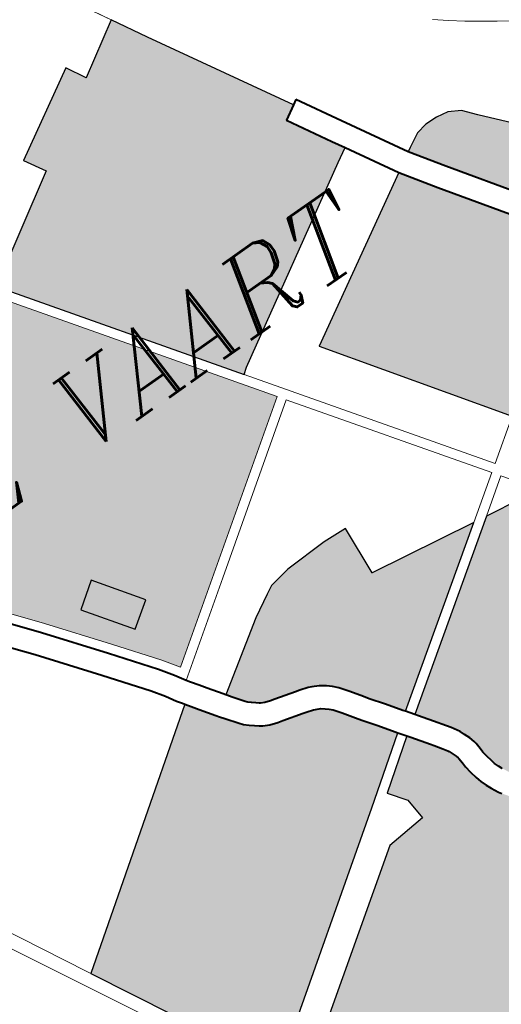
# Model space of a CAD drawing. Header units: metres. Extents: x 149090 to 149776, y 485756 to 486362.
# Tile 69 of 82: x 149576.59 to 149584, y 486318.74 to 486333.91. Entities that reach past the tile are written whole.
import ezdxf

# ---------------------------------------------------------------- set-up
doc = ezdxf.new("R2010")
doc.units = ezdxf.units.M
doc.header["$MEASUREMENT"] = 0
for name, color, linetype, lineweight in [('WVB-alg-onderhoek', 7, 'Continuous', 30), ('WVB-pen-brm-dik 018', 6, 'Continuous', 13), ('WVB-pen-dik 035', 1, 'Continuous', 40), ('WVB-raster-20%', 254, 'Continuous', 30), ('WVB-raster-60%', 253, 'Continuous', 30), ('WVB-tekst-dik 035', 1, 'Continuous', 40)]:
    doc.layers.add(name, color=color, linetype=linetype, lineweight=lineweight)
doc.styles.add('1 200   cursief   0.18', font='ITALICS.shx', dxfattribs={"height": 0.36})

# ---------------------------------------------------------------- blocks, each defined once
blk = doc.blocks.new('INZET')
at = {"layer": 'WVB-raster-20%'}
blk.add_hatch(color=256, dxfattribs=at).paths.add_polyline_path([(-0.07578, -0.021072), (-0.076806, -0.019615), (-0.076017, -0.019059), (-0.074991, -0.020516)])
at = {"layer": 'WVB-raster-60%', "ltscale": 0.5, "extrusion": (0, 0, -1)}
blk.add_hatch(color=256, dxfattribs=at).paths.add_polyline_path([(0.068513, -0.016595), (0.06833, -0.016453), (0.062382, -0.012925), (0.061949, -0.012669), (0.06217, -0.012286), (0.06293, -0.010942), (0.06249, -0.010681), (0.064964, -0.006385), (0.065563, -0.005305), (0.067223, -0.006321), (0.067558, -0.005708), (0.070268, -0.007284), (0.069881, -0.007948), (0.073196, -0.009976)])
at = {"layer": 'WVB-raster-60%'}
h = blk.add_hatch(color=256, dxfattribs=at)
h.paths.add_polyline_path([(-0.075314, -0.022836), (-0.075661, -0.022324), (-0.076645, -0.021031), (-0.077965, -0.019314), (-0.078642, -0.018479), (-0.079252, -0.017601), (-0.079973, -0.016549), (-0.080422, -0.016036), (-0.080987, -0.01547), (-0.081413, -0.015126), (-0.082113, -0.014644), (-0.082201, -0.014594), (-0.08212, -0.014437), (-0.08142, -0.013081), (-0.080796, -0.011872), (-0.080789, -0.011868), (-0.080504, -0.012317), (-0.076083, -0.009712), (-0.074322, -0.008905), (-0.068078, -0.017729)])
h.paths.add_polyline_path([(-0.07578, -0.021072), (-0.076806, -0.019615), (-0.076017, -0.019059), (-0.074991, -0.020516)], flags=16)
at = {"layer": 'WVB-raster-60%', "ltscale": 0.5}
for points in [[(-0.051139, -0.026059), (-0.051413, -0.025654), (-0.051695, -0.025295), (-0.05241, -0.024539), (-0.052869, -0.02411), (-0.053486, -0.023571), (-0.053756, -0.023317), (-0.054013, -0.023022), (-0.054353, -0.022628), (-0.055349, -0.021209), (-0.056337, -0.019808), (-0.057318, -0.018417), (-0.058299, -0.017028), (-0.059743, -0.014927), (-0.060434, -0.013895), (-0.060308, -0.013822), (-0.059861, -0.013581), (-0.059499, -0.013512), (-0.059104, -0.013529), (-0.058725, -0.013598), (-0.058364, -0.013804), (-0.05802, -0.0142), (-0.056334, -0.01611), (-0.055173, -0.017583), (-0.053676, -0.019747), (-0.052359, -0.018822), (-0.050008, -0.02216), (-0.051323, -0.023086), (-0.050621, -0.02408), (-0.050226, -0.024751), (-0.049869, -0.025558), (-0.050394, -0.02576)], [(-0.062512, -0.022397), (-0.066127, -0.017206), (-0.061039, -0.014247), (-0.060322, -0.01532), (-0.058873, -0.017428), (-0.05789, -0.01882), (-0.057727, -0.019052)]]:
    blk.add_hatch(color=256, dxfattribs=at).paths.add_polyline_path(points)
at = {"layer": 'WVB-raster-60%'}
for points in [[(-0.070436, -0.027937), (-0.070489, -0.027862), (-0.070816, -0.027399), (-0.071125, -0.026981), (-0.071235, -0.026819), (-0.071484, -0.026452), (-0.071695, -0.026167), (-0.071833, -0.026019), (-0.071978, -0.025894), (-0.072155, -0.025767), (-0.07236, -0.02566), (-0.072468, -0.025611), (-0.072719, -0.025531), (-0.072857, -0.025493), (-0.073503, -0.025311), (-0.073651, -0.025275), (-0.073815, -0.02522), (-0.073934, -0.025157), (-0.073974, -0.025132), (-0.074054, -0.025069), (-0.074156, -0.024985), (-0.074239, -0.024906), (-0.074293, -0.024845), (-0.074541, -0.024502), (-0.074648, -0.024356), (-0.074668, -0.02433), (-0.072547, -0.022928), (-0.071836, -0.02253), (-0.071575, -0.022384), (-0.070875, -0.022267), (-0.069475, -0.022228), (-0.068697, -0.022267), (-0.068814, -0.023862), (-0.065366, -0.024392)], [(-0.079648, -0.034484), (-0.08056, -0.033173), (-0.080681, -0.032915), (-0.081667, -0.031474), (-0.083013, -0.028955), (-0.075862, -0.023841), (-0.07575, -0.02401), (-0.075595, -0.024235), (-0.075286, -0.02467), (-0.075214, -0.024769), (-0.075107, -0.024914), (-0.074839, -0.025284), (-0.074743, -0.025393), (-0.074621, -0.025509), (-0.074493, -0.025614), (-0.074376, -0.025706), (-0.074283, -0.025765), (-0.074093, -0.025865), (-0.073846, -0.025948), (-0.07368, -0.025989), (-0.073045, -0.026168), (-0.072918, -0.026203), (-0.072719, -0.026266), (-0.072667, -0.026289), (-0.072522, -0.026365), (-0.072411, -0.026444), (-0.072319, -0.026524), (-0.072235, -0.026615), (-0.072055, -0.026857), (-0.071814, -0.027213), (-0.071696, -0.027386), (-0.071383, -0.027809), (-0.071061, -0.028265), (-0.071009, -0.028338), (-0.073001, -0.029768)], [(-0.067254, -0.034437), (-0.067362, -0.034284), (-0.067481, -0.034092), (-0.067582, -0.033908), (-0.067637, -0.033783), (-0.067667, -0.033693), (-0.067749, -0.033387), (-0.067842, -0.032998), (-0.067881, -0.032885), (-0.067974, -0.032685), (-0.068074, -0.032503), (-0.068197, -0.032333), (-0.068606, -0.031745), (-0.06879, -0.031461), (-0.068896, -0.031313), (-0.068923, -0.031273), (-0.069012, -0.031093), (-0.069069, -0.030966), (-0.069117, -0.030831), (-0.06915, -0.030701), (-0.06919, -0.030509), (-0.069211, -0.030337), (-0.069221, -0.030201), (-0.069232, -0.030005), (-0.069245, -0.02991), (-0.069286, -0.02975), (-0.069357, -0.029566), (-0.069417, -0.029422), (-0.069467, -0.029328), (-0.069577, -0.029154), (-0.06975, -0.028905), (-0.06982, -0.028805), (-0.070194, -0.02828), (-0.070263, -0.028182), (-0.064936, -0.024458), (-0.063759, -0.02464), (-0.063914, -0.025573), (-0.060881, -0.029656), (-0.064054, -0.032036), (-0.064534, -0.031495), (-0.06521, -0.030733), (-0.065444, -0.030375), (-0.065603, -0.030016), (-0.065923, -0.030158), (-0.065752, -0.030543), (-0.065489, -0.030946), (-0.064796, -0.031727), (-0.064335, -0.032247)]]:
    blk.add_hatch(color=256, dxfattribs=at).paths.add_polyline_path(points)
at = {"layer": 'WVB-raster-60%', "extrusion": (0, 0, -1)}
blk.add_hatch(color=256, dxfattribs=at).paths.add_polyline_path([(0.075639, -0.0398), (0.072469, -0.037551), (0.072119, -0.038134), (0.067678, -0.035051), (0.067945, -0.034671), (0.068086, -0.034445), (0.068211, -0.034217), (0.068291, -0.034034), (0.068338, -0.033895), (0.068427, -0.033559), (0.068515, -0.033194), (0.068531, -0.033147), (0.068599, -0.033002), (0.068666, -0.032878), (0.068768, -0.032738), (0.069187, -0.032136), (0.069369, -0.031855), (0.069471, -0.031713), (0.069529, -0.031626), (0.069646, -0.031391), (0.069719, -0.031226), (0.069787, -0.031036), (0.069832, -0.030859), (0.069882, -0.030623), (0.069908, -0.030403), (0.069919, -0.030245), (0.069929, -0.030073), (0.069933, -0.030045), (0.069954, -0.029963), (0.070006, -0.029828), (0.07005, -0.029721), (0.070073, -0.02968), (0.07016, -0.029542), (0.070325, -0.029305), (0.070392, -0.029208), (0.070765, -0.028685), (0.070836, -0.028583), (0.07235, -0.02967), (0.071959, -0.030217), (0.0719, -0.030914), (0.073213, -0.031036), (0.079068, -0.03516), (0.076346, -0.039097), (0.075876, -0.039219), (0.075649, -0.039613)])
at = {"layer": 'WVB-pen-brm-dik 018'}
for p, q in [((-0.065563, -0.005305), (-0.066801, -0.003072)), ((-0.066801, -0.003072), (-0.065563, -0.005305)), ((-0.065563, -0.005305), (-0.067223, -0.006321)), ((-0.064964, -0.006385), (-0.065563, -0.005305)), ((-0.065563, -0.005305), (-0.064964, -0.006385)), ((-0.067558, -0.005708), (-0.070268, -0.007284)), ((-0.067223, -0.006321), (-0.067558, -0.005708)), ((-0.06249, -0.010681), (-0.064964, -0.006385)), ((-0.064964, -0.006385), (-0.06249, -0.010681)), ((-0.070268, -0.007284), (-0.069881, -0.007948)), ((-0.069881, -0.007948), (-0.073196, -0.009976)), ((-0.074322, -0.008905), (-0.068078, -0.017729)), ((-0.073196, -0.009976), (-0.068513, -0.016595)), ((-0.068513, -0.016595), (-0.073196, -0.009976)), ((-0.06249, -0.010681), (-0.062328, -0.010585)), ((-0.062328, -0.010585), (-0.061562, -0.011938)), ((-0.06293, -0.010942), (-0.06249, -0.010681)), ((-0.06217, -0.012286), (-0.06293, -0.010942)), ((-0.057084, -0.011306), (-0.057475, -0.010995)), ((-0.056686, -0.011609), (-0.057084, -0.011306)), ((-0.056282, -0.011904), (-0.056686, -0.011609)), ((-0.061562, -0.011938), (-0.060434, -0.013895)), ((-0.055872, -0.01219), (-0.056282, -0.011904)), ((-0.061949, -0.012669), (-0.06217, -0.012286)), ((-0.05545, -0.012471), (-0.055872, -0.01219)), ((-0.062382, -0.012925), (-0.061949, -0.012669)), ((-0.061949, -0.012669), (-0.062382, -0.012925)), ((-0.061039, -0.014247), (-0.061949, -0.012669)), ((-0.06833, -0.016453), (-0.062382, -0.012925)), ((-0.062382, -0.012925), (-0.06833, -0.016453)), ((-0.059861, -0.013581), (-0.060308, -0.013822)), ((-0.060308, -0.013822), (-0.059861, -0.013581)), ((-0.059499, -0.013512), (-0.059861, -0.013581)), ((-0.059861, -0.013581), (-0.059499, -0.013512)), ((-0.059104, -0.013529), (-0.059499, -0.013512)), ((-0.059499, -0.013512), (-0.059104, -0.013529)), ((-0.058725, -0.013598), (-0.059104, -0.013529)), ((-0.059104, -0.013529), (-0.058725, -0.013598)), ((-0.058364, -0.013804), (-0.058725, -0.013598)), ((-0.058725, -0.013598), (-0.058364, -0.013804)), ((-0.060308, -0.013822), (-0.060434, -0.013895)), ((-0.060434, -0.013895), (-0.060308, -0.013822)), ((-0.060434, -0.013895), (-0.059743, -0.014927)), ((-0.05802, -0.0142), (-0.058364, -0.013804)), ((-0.058364, -0.013804), (-0.05802, -0.0142)), ((-0.061039, -0.014247), (-0.066127, -0.017206)), ((-0.066127, -0.017206), (-0.061039, -0.014247)), ((-0.060322, -0.01532), (-0.061039, -0.014247)), ((-0.056334, -0.01611), (-0.05802, -0.0142)), ((-0.05802, -0.0142), (-0.056334, -0.01611)), ((-0.059743, -0.014927), (-0.058299, -0.017028)), ((-0.058873, -0.017428), (-0.060322, -0.01532)), ((-0.068513, -0.016595), (-0.06833, -0.016453)), ((-0.06833, -0.016453), (-0.068513, -0.016595)), ((-0.068513, -0.016595), (-0.06378, -0.023284)), ((-0.06378, -0.023284), (-0.068513, -0.016595)), ((-0.066127, -0.017206), (-0.062512, -0.022397)), ((-0.062512, -0.022397), (-0.066127, -0.017206)), ((-0.068078, -0.017729), (-0.075314, -0.022836)), ((-0.067905, -0.017974), (-0.072667, -0.021335)), ((-0.072667, -0.021335), (-0.067905, -0.017974)), ((-0.064026, -0.023456), (-0.067905, -0.017974)), ((-0.067905, -0.017974), (-0.064026, -0.023456)), ((-0.077965, -0.019314), (-0.078642, -0.018479)), ((-0.078882, -0.018659), (-0.078201, -0.0195)), ((-0.07875, -0.019934), (-0.079442, -0.01908)), ((-0.076645, -0.021031), (-0.077965, -0.019314)), ((-0.078201, -0.0195), (-0.076883, -0.021214)), ((-0.077439, -0.021639), (-0.07875, -0.019934)), ((-0.076883, -0.021214), (-0.075905, -0.022499)), ((-0.075661, -0.022324), (-0.076645, -0.021031)), ((-0.072667, -0.021335), (-0.075405, -0.023267)), ((-0.075405, -0.023267), (-0.072667, -0.021335)), ((-0.076473, -0.022909), (-0.077439, -0.021639)), ((-0.075314, -0.022836), (-0.075661, -0.022324)), ((-0.071836, -0.02253), (-0.071575, -0.022384)), ((-0.071575, -0.022384), (-0.070875, -0.022267)), ((-0.070875, -0.022267), (-0.069475, -0.022228)), ((-0.069475, -0.022228), (-0.068697, -0.022267)), ((-0.068697, -0.022267), (-0.068814, -0.023862)), ((-0.06378, -0.023284), (-0.062512, -0.022397)), ((-0.062512, -0.022397), (-0.06378, -0.023284)), ((-0.075905, -0.022499), (-0.075612, -0.02293)), ((-0.072547, -0.022928), (-0.071836, -0.02253)), ((-0.076211, -0.023294), (-0.076473, -0.022909)), ((-0.075612, -0.02293), (-0.075405, -0.023267)), ((-0.074668, -0.02433), (-0.072547, -0.022928)), ((-0.076014, -0.023617), (-0.076211, -0.023294)), ((-0.075405, -0.023267), (-0.075324, -0.023387)), ((-0.075904, -0.023778), (-0.076014, -0.023617)), ((-0.075324, -0.023387), (-0.07517, -0.023618)), ((-0.07517, -0.023618), (-0.075021, -0.023835)), ((-0.065366, -0.024392), (-0.064026, -0.023456)), ((-0.064026, -0.023456), (-0.065366, -0.024392)), ((-0.083013, -0.028955), (-0.075862, -0.023841)), ((-0.075862, -0.023841), (-0.075904, -0.023778)), ((-0.075021, -0.023835), (-0.074718, -0.024261)), ((-0.068814, -0.023862), (-0.065366, -0.024392)), ((-0.063853, -0.023701), (-0.064936, -0.024458)), ((-0.064936, -0.024458), (-0.063853, -0.023701)), ((-0.059524, -0.029818), (-0.063853, -0.023701)), ((-0.063853, -0.023701), (-0.059524, -0.029818)), ((-0.074718, -0.024261), (-0.074668, -0.02433)), ((-0.065366, -0.024392), (-0.070436, -0.027937)), ((-0.070263, -0.028182), (-0.064936, -0.024458)), ((-0.064936, -0.024458), (-0.063759, -0.02464)), ((-0.083076, -0.028837), (-0.084725, -0.025715)), ((-0.084725, -0.025715), (-0.083076, -0.028837)), ((-0.08508, -0.025971), (-0.082082, -0.031556)), ((-0.082082, -0.031556), (-0.08508, -0.025971)), ((-0.070436, -0.027937), (-0.070263, -0.028182)), ((-0.071009, -0.028338), (-0.073001, -0.029768)), ((-0.070836, -0.028583), (-0.071009, -0.028338)), ((-0.07235, -0.02967), (-0.070836, -0.028583)), ((-0.083013, -0.028955), (-0.083076, -0.028837)), ((-0.083076, -0.028837), (-0.083013, -0.028955)), ((-0.081667, -0.031474), (-0.083013, -0.028955)), ((-0.071959, -0.030217), (-0.07235, -0.02967)), ((-0.073001, -0.029768), (-0.079648, -0.034484)), ((-0.0719, -0.030914), (-0.071959, -0.030217)), ((-0.073213, -0.031036), (-0.0719, -0.030914)), ((-0.079068, -0.03516), (-0.073213, -0.031036))]:
    blk.add_line(p, q, dxfattribs=at)
at = {"layer": 'WVB-pen-dik 035', "flags": 128}
for points in [[(-0.062328, -0.010585), (-0.06249, -0.010681)], [(-0.060434, -0.013895), (-0.061562, -0.011938), (-0.062328, -0.010585)], [(-0.06249, -0.010681), (-0.06293, -0.010942)], [(-0.06293, -0.010942), (-0.06217, -0.012286), (-0.061949, -0.012669)], [(-0.061949, -0.012669), (-0.061039, -0.014247)], [(-0.085601, -0.01385), (-0.083448, -0.015032), (-0.082646, -0.015491), (-0.082012, -0.015928), (-0.081657, -0.016215), (-0.081153, -0.016719), (-0.080765, -0.017163), (-0.080075, -0.018169), (-0.079442, -0.01908), (-0.07875, -0.019934), (-0.077439, -0.021639), (-0.076473, -0.022909), (-0.076211, -0.023294)], [(-0.051139, -0.026059), (-0.051413, -0.025654), (-0.051695, -0.025295), (-0.05241, -0.024539), (-0.052869, -0.02411), (-0.053486, -0.023571), (-0.053756, -0.023317), (-0.054013, -0.023022), (-0.054353, -0.022628), (-0.055349, -0.021209), (-0.056337, -0.019808), (-0.057318, -0.018417), (-0.058299, -0.017028), (-0.059743, -0.014927), (-0.060434, -0.013895)], [(-0.061039, -0.014247), (-0.060322, -0.01532), (-0.058873, -0.017428), (-0.05789, -0.01882), (-0.057727, -0.019052)], [(-0.075612, -0.02293), (-0.075905, -0.022499), (-0.076883, -0.021214), (-0.078201, -0.0195), (-0.078882, -0.018659), (-0.079499, -0.017772), (-0.080211, -0.016733), (-0.080641, -0.016241), (-0.081188, -0.015694), (-0.081593, -0.015367), (-0.082273, -0.014898), (-0.082599, -0.014711)], [(-0.075405, -0.023267), (-0.075612, -0.02293)], [(-0.076211, -0.023294), (-0.076014, -0.023617), (-0.075904, -0.023778), (-0.075862, -0.023841)], [(-0.074668, -0.02433), (-0.074718, -0.024261), (-0.075021, -0.023835), (-0.07517, -0.023618), (-0.075324, -0.023387), (-0.075405, -0.023267)], [(-0.075862, -0.023841), (-0.07575, -0.02401), (-0.075595, -0.024235), (-0.075286, -0.02467), (-0.075214, -0.024769), (-0.075107, -0.024914), (-0.074839, -0.025284), (-0.074743, -0.025393), (-0.074621, -0.025509), (-0.074493, -0.025614), (-0.074376, -0.025706), (-0.074283, -0.025765), (-0.074093, -0.025865), (-0.073846, -0.025948), (-0.07368, -0.025989), (-0.073045, -0.026168), (-0.072918, -0.026203), (-0.072719, -0.026266), (-0.072667, -0.026289), (-0.072522, -0.026365), (-0.072411, -0.026444), (-0.072319, -0.026524), (-0.072235, -0.026615), (-0.072055, -0.026857), (-0.071814, -0.027213), (-0.071696, -0.027386), (-0.071383, -0.027809), (-0.071061, -0.028265), (-0.071009, -0.028338)], [(-0.070436, -0.027937), (-0.070489, -0.027862), (-0.070816, -0.027399), (-0.071125, -0.026981), (-0.071235, -0.026819), (-0.071484, -0.026452), (-0.071695, -0.026167), (-0.071833, -0.026019), (-0.071978, -0.025894), (-0.072155, -0.025767), (-0.07236, -0.02566), (-0.072468, -0.025611), (-0.072719, -0.025531), (-0.072857, -0.025493), (-0.073503, -0.025311), (-0.073651, -0.025275), (-0.073815, -0.02522), (-0.073934, -0.025157), (-0.073974, -0.025132), (-0.074054, -0.025069), (-0.074156, -0.024985), (-0.074239, -0.024906), (-0.074293, -0.024845), (-0.074541, -0.024502), (-0.074648, -0.024356), (-0.074668, -0.02433)], [(-0.070263, -0.028182), (-0.070436, -0.027937)], [(-0.069012, -0.031093), (-0.069069, -0.030966), (-0.069117, -0.030831), (-0.06915, -0.030701), (-0.06919, -0.030509), (-0.069211, -0.030337), (-0.069221, -0.030201), (-0.069232, -0.030005), (-0.069245, -0.02991), (-0.069286, -0.02975), (-0.069357, -0.029566), (-0.069417, -0.029422), (-0.069467, -0.029328), (-0.069577, -0.029154), (-0.06975, -0.028905), (-0.06982, -0.028805), (-0.070194, -0.02828), (-0.070263, -0.028182)], [(-0.071009, -0.028338), (-0.070836, -0.028583)], [(-0.070836, -0.028583), (-0.070765, -0.028685), (-0.070392, -0.029208), (-0.070325, -0.029305), (-0.07016, -0.029542), (-0.070073, -0.02968), (-0.07005, -0.029721), (-0.070006, -0.029828), (-0.069954, -0.029963), (-0.069933, -0.030045), (-0.069929, -0.030073), (-0.069919, -0.030245), (-0.069908, -0.030403), (-0.069882, -0.030623), (-0.069832, -0.030859), (-0.069787, -0.031036), (-0.069719, -0.031226), (-0.069646, -0.031391), (-0.069529, -0.031626), (-0.069471, -0.031713)]]:
    blk.add_lwpolyline(points, dxfattribs=at)
at = {"layer": 'WVB-raster-20%', "flags": 128}
blk.add_lwpolyline([(-0.074991, -0.020516), (-0.076017, -0.019059), (-0.076806, -0.019615), (-0.07578, -0.021072)], close=True, dxfattribs=at)
at = {"layer": 'WVB-raster-60%', "ltscale": 0.5, "flags": 128}
for points in [[(-0.06833, -0.016453), (-0.062382, -0.012925), (-0.061949, -0.012669), (-0.06217, -0.012286), (-0.06293, -0.010942), (-0.06249, -0.010681), (-0.064964, -0.006385), (-0.065563, -0.005305), (-0.067223, -0.006321), (-0.067558, -0.005708), (-0.070268, -0.007284), (-0.069881, -0.007948), (-0.073196, -0.009976), (-0.068513, -0.016595)], [(-0.066127, -0.017206), (-0.062512, -0.022397), (-0.057727, -0.019052), (-0.05789, -0.01882), (-0.058873, -0.017428), (-0.060322, -0.01532), (-0.061039, -0.014247)]]:
    blk.add_lwpolyline(points, close=True, dxfattribs=at)
blk.add_lwpolyline([(-0.056334, -0.01611), (-0.05802, -0.0142), (-0.058364, -0.013804), (-0.058725, -0.013598), (-0.059104, -0.013529), (-0.059499, -0.013512), (-0.059861, -0.013581), (-0.060308, -0.013822), (-0.060434, -0.013895), (-0.059743, -0.014927), (-0.058299, -0.017028)], dxfattribs=at)
at = {"layer": 'WVB-raster-60%', "flags": 128}
blk.add_lwpolyline([(-0.070436, -0.027937), (-0.065366, -0.024392), (-0.068814, -0.023862), (-0.068697, -0.022267), (-0.069475, -0.022228), (-0.070875, -0.022267), (-0.071575, -0.022384), (-0.071836, -0.02253), (-0.072547, -0.022928), (-0.074668, -0.02433), (-0.074648, -0.024356), (-0.074541, -0.024502), (-0.074293, -0.024845), (-0.074239, -0.024906), (-0.074156, -0.024985), (-0.074054, -0.025069), (-0.073974, -0.025132), (-0.073934, -0.025157), (-0.073815, -0.02522), (-0.073651, -0.025275), (-0.073503, -0.025311), (-0.072857, -0.025493), (-0.072719, -0.025531), (-0.072468, -0.025611), (-0.07236, -0.02566), (-0.072155, -0.025767), (-0.071978, -0.025894), (-0.071833, -0.026019), (-0.071695, -0.026167), (-0.071484, -0.026452), (-0.071235, -0.026819), (-0.071125, -0.026981), (-0.070816, -0.027399), (-0.070489, -0.027862)], close=True, dxfattribs=at)
for points in [[(-0.079648, -0.034484), (-0.073001, -0.029768), (-0.071009, -0.028338), (-0.071061, -0.028265), (-0.071383, -0.027809), (-0.071696, -0.027386), (-0.071814, -0.027213), (-0.072055, -0.026857), (-0.072235, -0.026615), (-0.072319, -0.026524), (-0.072411, -0.026444), (-0.072522, -0.026365), (-0.072667, -0.026289), (-0.072719, -0.026266), (-0.072918, -0.026203), (-0.073045, -0.026168), (-0.07368, -0.025989), (-0.073846, -0.025948), (-0.074093, -0.025865), (-0.074283, -0.025765), (-0.074376, -0.025706), (-0.074493, -0.025614), (-0.074621, -0.025509), (-0.074743, -0.025393), (-0.074839, -0.025284), (-0.075107, -0.024914), (-0.075214, -0.024769), (-0.075286, -0.02467), (-0.075595, -0.024235), (-0.07575, -0.02401), (-0.075862, -0.023841), (-0.083013, -0.028955), (-0.081667, -0.031474)], [(-0.063759, -0.02464), (-0.064936, -0.024458), (-0.070263, -0.028182), (-0.070194, -0.02828), (-0.06982, -0.028805), (-0.06975, -0.028905), (-0.069577, -0.029154), (-0.069467, -0.029328), (-0.069417, -0.029422), (-0.069357, -0.029566), (-0.069286, -0.02975), (-0.069245, -0.02991), (-0.069232, -0.030005), (-0.069221, -0.030201), (-0.069211, -0.030337), (-0.06919, -0.030509), (-0.06915, -0.030701), (-0.069117, -0.030831), (-0.069069, -0.030966), (-0.069012, -0.031093)], [(-0.069471, -0.031713), (-0.069529, -0.031626), (-0.069646, -0.031391), (-0.069719, -0.031226), (-0.069787, -0.031036), (-0.069832, -0.030859), (-0.069882, -0.030623), (-0.069908, -0.030403), (-0.069919, -0.030245), (-0.069929, -0.030073), (-0.069933, -0.030045), (-0.069954, -0.029963), (-0.070006, -0.029828), (-0.07005, -0.029721), (-0.070073, -0.02968), (-0.07016, -0.029542), (-0.070325, -0.029305), (-0.070392, -0.029208), (-0.070765, -0.028685), (-0.070836, -0.028583), (-0.07235, -0.02967), (-0.071959, -0.030217), (-0.0719, -0.030914), (-0.073213, -0.031036), (-0.079068, -0.03516)]]:
    blk.add_lwpolyline(points, dxfattribs=at)
at = {"layer": 'WVB-tekst-dik 035', "style": '1 200   cursief   0.18'}
blk.add_text('DE VAART', height=0.0024, dxfattribs=at).set_placement((-0.080277, -0.015836))

msp = doc.modelspace()

# ---------------------------------------------------------------- linework, layer by layer
at = {"layer": 'WVB-alg-onderhoek', "lineweight": 40, "ltscale": 500}
msp.add_3dface([(149266.051, 485765.994), (149768.655, 486120.415), (149603.259, 486354.964), (149100.655, 486000.543)], dxfattribs=at)

# ---------------------------------------------------------------- block references
at = {"layer": 'WVB-raster-60%', "xscale": 500.0000000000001, "yscale": 500.0000000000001, "zscale": 500.0000000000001, "rotation": 35.19028839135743}
msp.add_blockref('INZET', (149603.259, 486354.964), dxfattribs=at)

doc.saveas('drawing.dxf')
